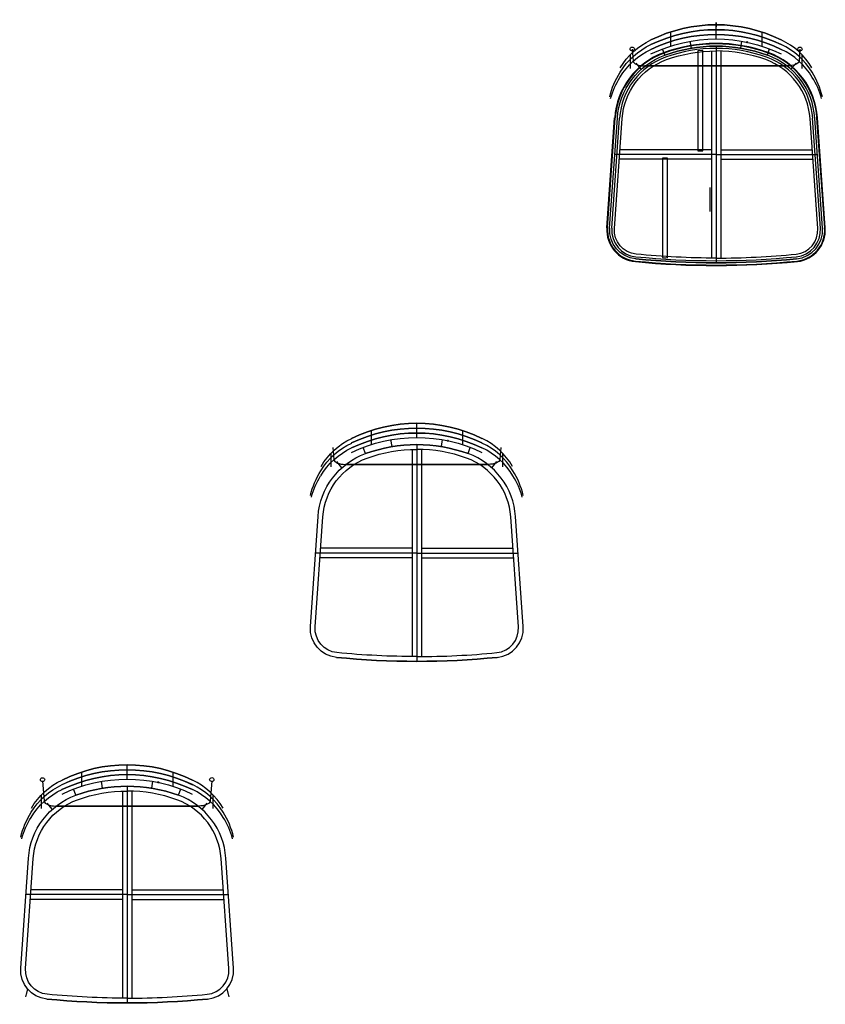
# Model space of a CAD drawing. Header units: centimetres. Extents: x -1836 to 258452, y -1847 to 108665.
# Tile 2 of 2: x 244286 to 258452, y 91353 to 108665. Entities that reach past the tile are written whole.
import ezdxf

# ---------------------------------------------------------------- set-up
doc = ezdxf.new("R2010")
doc.units = ezdxf.units.CM
doc.header["$MEASUREMENT"] = 0
for name, color, linetype in [('Vincentsheppard_Kodo_Daybed v8_0', 7, 'Continuous'), ('Vincentsheppard_Kodo_Daybed v8_Dimensi', 7, 'Continuous'), ('Vincentsheppard_Kodo_Daybed v8_PUTUS', 7, 'Continuous'), ('Vincentsheppard_Kodo_Daybed v8_Sketch4', 7, 'Continuous'), ('Vincentsheppard_Kodo_Daybed v8_Sketch5', 7, 'Continuous'), ('Vincentsheppard_Kodo_Daybed v8_Sketch6', 7, 'Continuous')]:
    doc.layers.add(name, color=color, linetype=linetype)

msp = doc.modelspace()

# ---------------------------------------------------------------- linework, layer by layer
at = {"layer": 'Vincentsheppard_Kodo_Daybed v8_0'}
for p, q in [((255729, 108449, 1582), (255729, 108202, 177)), ((257334, 108449, 1582), (257334, 108202, 177)), ((256100, 108164, 177), (256077, 108287, 177)), ((256964, 108164, 177), (256986, 108287, 177)), ((255023, 108050, 1547), (255023, 107809, 184)), ((255057, 108150, -503), (255074, 107939, -70)), ((255386, 108064, 178), (255386, 108064, 176)), ((255630, 108042, 177), (255590, 108153, 177)), ((256448, 108115, 177), (256448, 104474, 177)), ((256532, 108200, 177), (256532, 104390, 177)), ((256615, 108115, 177), (256615, 104474, 177)), ((257433, 108042, 177), (257473, 108153, 177)), ((258007, 108150, -503), (257990, 107939, -70)), ((258040, 108050, 1547), (258040, 107809, 184)), ((255215, 107793, 177), (255125, 107902, 177)), ((257848, 107793, 177), (257938, 107902, 177)), ((257787, 107853, 107), (255277, 107853, 107)), ((255277, 107853, 107), (257787, 107853, 107)), ((254660, 105001, 177), (254796, 106936, 177)), ((254744, 104995, 177), (254879, 106930, 177)), ((258319, 104995, 177), (258184, 106930, 177)), ((258403, 105001, 177), (258267, 106936, 177)), ((256448, 106379, 177), (254842, 106379, 177)), ((256615, 106379, 177), (258221, 106379, 177)), ((256532, 106295, 177), (254752, 106295, 177)), ((256448, 106211, 177), (254830, 106211, 177)), ((256532, 106295, 177), (258311, 106295, 177)), ((256615, 106211, 177), (258233, 106211, 177)), ((250465, 101443, 1582), (250465, 101195, 177)), ((250837, 101158, 177), (250815, 101281, 177)), ((251701, 101158, 177), (251723, 101281, 177)), ((252070, 101443, 1582), (252070, 101195, 177)), ((249794, 101143, -503), (249811, 100932, -70)), ((250368, 101035, 177), (250328, 101146, 177)), ((251185, 101108, 177), (251185, 97467, 177)), ((251269, 101193, 177), (251269, 97383, 177)), ((251353, 101108, 177), (251353, 97467, 177)), ((252170, 101035, 177), (252210, 101146, 177)), ((252744, 101143, -503), (252727, 100932, -70)), ((249759, 101043, 1547), (249759, 100802, 184)), ((250123, 101058, 178), (250123, 101057, 176)), ((252776, 101043, 1547), (252776, 100802, 184)), ((249952, 100786, 177), (249863, 100895, 177)), ((250014, 100846, 107), (252524, 100846, 107)), ((252524, 100846, 107), (250014, 100846, 107)), ((252586, 100786, 177), (252675, 100895, 177)), ((249398, 97994, 177), (249533, 99929, 177)), ((249482, 97988, 177), (249617, 99923, 177)), ((253057, 97988, 177), (252921, 99923, 177)), ((253140, 97994, 177), (253005, 99929, 177)), ((251269, 99288, 177), (249490, 99288, 177)), ((251185, 99204, 177), (249568, 99204, 177)), ((251185, 99372, 177), (249580, 99372, 177)), ((251269, 99288, 177), (253048, 99288, 177)), ((251353, 99372, 177), (252959, 99372, 177)), ((251353, 99204, 177), (252970, 99204, 177)), ((245372, 95436, 1582), (245372, 95188, 177)), ((246977, 95436, 1582), (246977, 95188, 177)), ((245744, 95151, 177), (245722, 95274, 177)), ((246608, 95151, 177), (246630, 95274, 177)), ((244701, 95136, -503), (244718, 94925, -70)), ((245030, 95051, 178), (245030, 95050, 176)), ((245275, 95028, 177), (245235, 95139, 177)), ((246093, 95101, 177), (246093, 91460, 177)), ((246176, 95186, 177), (246176, 91376, 177)), ((246260, 95101, 177), (246260, 91460, 177)), ((247078, 95028, 177), (247118, 95139, 177)), ((247651, 95136, -503), (247634, 94925, -70)), ((244666, 95036, 1547), (244666, 94795, 184)), ((244860, 94779, 177), (244770, 94888, 177)), ((247493, 94779, 177), (247583, 94888, 177)), ((247683, 95036, 1547), (247684, 94795, 184)), ((247431, 94839, 107), (244921, 94839, 107)), ((244921, 94839, 107), (247431, 94839, 107)), ((244305, 91987, 177), (244441, 93922, 177)), ((244389, 91981, 177), (244524, 93916, 177)), ((247964, 91981, 177), (247829, 93916, 177)), ((248048, 91987, 177), (247912, 93922, 177)), ((246093, 93365, 177), (244487, 93365, 177)), ((246260, 93365, 177), (247866, 93365, 177)), ((246176, 93281, 177), (244397, 93281, 177)), ((246093, 93197, 177), (244475, 93197, 177)), ((246176, 93281, 177), (247956, 93281, 177)), ((246260, 93197, 177), (247878, 93197, 177)), ((244424, 91624, 177), (244400, 91528, -507)), ((247929, 91624, 177), (247953, 91528, -507))]:
    msp.add_line(p, q, dxfattribs=at)
at = {"layer": 'Vincentsheppard_Kodo_Daybed v8_0', "extrusion": (0, 0.173648, 0.984808)}
for centre in [(-257078, -106594, 18975), (-251815, -99694, 17758), (-246722, -93778, 16715)]:
    msp.add_circle(centre, 10.2, dxfattribs=at)
at = {"layer": 'Vincentsheppard_Kodo_Daybed v8_0', "extrusion": (0.034894, -0.438371, 0.898116)}
for centre in [(262834, 78427, -38962), (251479, 67514, -34000)]:
    msp.add_circle(centre, 38.1, dxfattribs=at)
at = {"layer": 'Vincentsheppard_Kodo_Daybed v8_0', "extrusion": (-0.034894, -0.438371, 0.898116)}
for centre in [(248611, 114991, -56865), (239321, 102601, -51181)]:
    msp.add_circle(centre, 38.1, dxfattribs=at)
at = {"layer": 'Vincentsheppard_Kodo_Daybed v8_0', "extrusion": (1.00614e-15, -0.087156, 0.996195)}
msp.add_arc((256532, 105715, -7876), 2587, 63.7079, 116.2921, dxfattribs=at)
at = {"layer": 'Vincentsheppard_Kodo_Daybed v8_0', "extrusion": (-8.32667e-17, -0.087156, 0.996195)}
msp.add_arc((256532, 105715, -7876), 2587, 63.7079, 116.2921, dxfattribs=at)
at = {"layer": 'Vincentsheppard_Kodo_Daybed v8_0', "extrusion": (-6.93889e-18, 0.087156, -0.996195)}
msp.add_arc((-256532, 105715, 7876), 2587, 63.7079, 116.2921, dxfattribs=at)
at = {"layer": 'Vincentsheppard_Kodo_Daybed v8_0', "extrusion": (-1.45717e-15, 0.087156, -0.996195)}
msp.add_arc((-256532, 105715, 7876), 2587, 63.7079, 116.2921, dxfattribs=at)
at = {"layer": 'Vincentsheppard_Kodo_Daybed v8_0', "extrusion": (1.37043e-16, 0.034899, 0.999391)}
msp.add_arc((-256532, -105739, 4886), 2646, 244.3358, 295.6666, dxfattribs=at)
at = {"layer": 'Vincentsheppard_Kodo_Daybed v8_0', "extrusion": (1.2837e-16, -0.034899, -0.999391)}
msp.add_arc((256532, -105739, -4886), 2646, 244.3358, 295.6666, dxfattribs=at)
at = {"layer": 'Vincentsheppard_Kodo_Daybed v8_0', "extrusion": (-8.50015e-17, 0.034899, 0.999391)}
msp.add_arc((-256532, -105671, 4398), 2646, 244.3321, 295.6679, dxfattribs=at)
at = {"layer": 'Vincentsheppard_Kodo_Daybed v8_0', "extrusion": (-3.1225e-17, -0.034899, -0.999391)}
msp.add_arc((256532, -105671, -4398), 2646, 244.3321, 295.6679, dxfattribs=at)
at = {"layer": 'Vincentsheppard_Kodo_Daybed v8_0', "extrusion": (-7.83336e-18, -0.000143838, -1)}
msp.add_arc((-256532, 105694, -193), 2632, 64.1943, 115.8057, dxfattribs=at)
at = {"layer": 'Vincentsheppard_Kodo_Daybed v8_0', "extrusion": (2.52923e-15, -0.034899, -0.999391)}
msp.add_arc((255897, -107010, -4886), 1225, 210.7706, 245.3339, dxfattribs=at)
at = {"layer": 'Vincentsheppard_Kodo_Daybed v8_0', "extrusion": (-2.23432e-15, 0.087156, -0.996195)}
msp.add_arc((-255915, 106916, 7876), 1237, 30.2779, 64.6603, dxfattribs=at)
at = {"layer": 'Vincentsheppard_Kodo_Daybed v8_0', "extrusion": (-1.14908e-14, 0.087156, -0.996195)}
msp.add_arc((-255915, 106916, 7876), 1237, 30.2779, 64.6603, dxfattribs=at)
at = {"layer": 'Vincentsheppard_Kodo_Daybed v8_0', "extrusion": (0, 0, -1)}
for centre, radius, start, end in [((-256532, 105553, -177), 2647, 70.0914, 109.9085), ((-256063, 106848, -177), 1270, 4, 70.1002), ((-256532, 105553, -177), 2563, 70.0912, 90.0001), ((-256063, 106848, -177), 1186, 4, 70.1002), ((-255167, 104965, -177), 508, 275.6578, 3.9985), ((-255167, 104965, -177), 424, 275.6576, 3.9984), ((-256532, 118734, -177), 14344, 264.3407, 275.6593), ((-256532, 118734, -177), 14260, 270, 275.6593), ((-251269, 98547, -177), 2647, 70.0914, 109.9085), ((-251269, 98547, -177), 2563, 70.0912, 90.0001), ((-250800, 99841, -177), 1270, 4, 70.1002), ((-250800, 99841, -177), 1186, 4, 70.1002), ((-249905, 97958, -177), 508, 275.6578, 3.9985), ((-249905, 97958, -177), 424, 275.6576, 3.9984), ((-251269, 111727, -177), 14260, 270, 275.6593), ((-251269, 111727, -177), 14344, 264.3407, 275.6593), ((-246176, 92540, -177), 2647, 70.0914, 109.9085), ((-246176, 92540, -177), 2563, 70.0912, 90.0001), ((-245707, 93834, -177), 1270, 4, 70.1002), ((-245707, 93834, -177), 1186, 4, 70.1002), ((-244812, 91951, -177), 508, 275.6578, 3.9985), ((-244812, 91951, -177), 424, 275.6576, 3.9984), ((-246176, 105720, -177), 14344, 264.3407, 275.6593), ((-246176, 105720, -177), 14260, 270, 275.6593)]:
    msp.add_arc(centre, radius, start, end, dxfattribs=at)
at = {"layer": 'Vincentsheppard_Kodo_Daybed v8_0', "extrusion": (1.52586e-14, -0.087156, 0.996195)}
msp.add_arc((257148, 106916, -7876), 1237, 30.2779, 64.6603, dxfattribs=at)
at = {"layer": 'Vincentsheppard_Kodo_Daybed v8_0', "extrusion": (5.6205e-16, -0.087156, 0.996195)}
msp.add_arc((257148, 106916, -7876), 1237, 30.2779, 64.6603, dxfattribs=at)
at = {"layer": 'Vincentsheppard_Kodo_Daybed v8_0', "extrusion": (-3.17454e-16, 0.034899, 0.999391)}
msp.add_arc((-257166, -107010, 4886), 1225, 210.7706, 245.3339, dxfattribs=at)
at = {"layer": 'Vincentsheppard_Kodo_Daybed v8_0', "extrusion": (-4.47038e-15, -0.034899, -0.999391)}
msp.add_arc((255898, -106941, -4398), 1226, 210.4913, 245.3239, dxfattribs=at)
at = {"layer": 'Vincentsheppard_Kodo_Daybed v8_0'}
for centre, radius, start, end in [((256532, 105553, 177), 2647, 70.0914, 109.9085), ((256532, 105553, 177), 2563, 70.0912, 90.0001), ((257001, 106848, 177), 1270, 4, 70.1002), ((257001, 106848, 177), 1186, 4, 70.1002), ((257896, 104965, 177), 424, 275.6576, 3.9984), ((257896, 104965, 177), 508, 275.6578, 3.9985), ((256532, 118734, 177), 14344, 264.3407, 275.6593), ((256532, 118734, 177), 14260, 270, 275.6593), ((251269, 98547, 177), 2647, 70.0914, 109.9085), ((251269, 98547, 177), 2563, 70.0912, 90.0001), ((251738, 99841, 177), 1186, 4, 70.1002), ((251738, 99841, 177), 1270, 4, 70.1002), ((252633, 97958, 177), 508, 275.6578, 3.9985), ((252633, 97958, 177), 424, 275.6576, 3.9984), ((251269, 111727, 177), 14260, 270, 275.6593), ((251269, 111727, 177), 14344, 264.3407, 275.6593), ((246176, 92540, 177), 2647, 70.0914, 109.9085), ((246176, 92540, 177), 2563, 70.0912, 90.0001), ((246645, 93834, 177), 1186, 4, 70.1002), ((246645, 93834, 177), 1270, 4, 70.1002), ((247541, 91951, 177), 424, 275.6576, 3.9984), ((247541, 91951, 177), 508, 275.6578, 3.9985), ((246176, 105720, 177), 14344, 264.3407, 275.6593), ((246176, 105720, 177), 14260, 270, 275.6593)]:
    msp.add_arc(centre, radius, start, end, dxfattribs=at)
at = {"layer": 'Vincentsheppard_Kodo_Daybed v8_0', "extrusion": (-4.47038e-15, 0.034899, 0.999391)}
msp.add_arc((-257166, -106941, 4398), 1226, 210.4913, 245.3239, dxfattribs=at)
at = {"layer": 'Vincentsheppard_Kodo_Daybed v8_0', "extrusion": (-4.18849e-14, 0.898794, 0.438371)}
msp.add_arc((-255277, -47387, 96984), 203, 2, 89.9999, dxfattribs=at)
at = {"layer": 'Vincentsheppard_Kodo_Daybed v8_0', "extrusion": (-2.56219e-15, -0.898794, -0.438371)}
msp.add_arc((257787, -47387, -96984), 203, 2, 89.9999, dxfattribs=at)
at = {"layer": 'Vincentsheppard_Kodo_Daybed v8_0', "extrusion": (-1.52439e-14, -0.034899, -0.999391)}
msp.add_arc((256047, -106875, -4886), 1424, 193.2405, 212.3742, dxfattribs=at)
at = {"layer": 'Vincentsheppard_Kodo_Daybed v8_0', "extrusion": (4.44436e-15, 0.034899, 0.999391)}
msp.add_arc((-257016, -106875, 4886), 1424, 193.2405, 212.3742, dxfattribs=at)
at = {"layer": 'Vincentsheppard_Kodo_Daybed v8_0', "extrusion": (-6.9094e-15, -0.034899, -0.999391)}
msp.add_arc((255935, -106861, -4398), 1300, 194.6794, 212.7126, dxfattribs=at)
at = {"layer": 'Vincentsheppard_Kodo_Daybed v8_0', "extrusion": (-6.9094e-15, 0.034899, 0.999391)}
msp.add_arc((-257129, -106861, 4398), 1300, 194.6794, 212.7126, dxfattribs=at)
at = {"layer": 'Vincentsheppard_Kodo_Daybed v8_0', "extrusion": (1.59595e-16, 0.087156, -0.996195)}
msp.add_arc((-251269, 98735, 7266), 2587, 63.7079, 116.2921, dxfattribs=at)
at = {"layer": 'Vincentsheppard_Kodo_Daybed v8_0', "extrusion": (8.25728e-16, -0.087156, 0.996195)}
msp.add_arc((251269, 98735, -7266), 2587, 63.7079, 116.2921, dxfattribs=at)
at = {"layer": 'Vincentsheppard_Kodo_Daybed v8_0', "extrusion": (-8.74301e-16, 0.087156, -0.996195)}
msp.add_arc((-251269, 98735, 7266), 2587, 63.7079, 116.2921, dxfattribs=at)
at = {"layer": 'Vincentsheppard_Kodo_Daybed v8_0', "extrusion": (2.77556e-17, -0.087156, 0.996195)}
msp.add_arc((251269, 98735, -7266), 2587, 63.7079, 116.2921, dxfattribs=at)
at = {"layer": 'Vincentsheppard_Kodo_Daybed v8_0', "extrusion": (1.11022e-16, -0.034899, -0.999391)}
msp.add_arc((251269, -98737, -4641), 2646, 244.3358, 295.6666, dxfattribs=at)
at = {"layer": 'Vincentsheppard_Kodo_Daybed v8_0', "extrusion": (8.50015e-17, 0.034899, 0.999391)}
msp.add_arc((-251269, -98737, 4641), 2646, 244.3358, 295.6666, dxfattribs=at)
at = {"layer": 'Vincentsheppard_Kodo_Daybed v8_0', "extrusion": (-7.45931e-17, -0.034899, -0.999391)}
msp.add_arc((251269, -98668, -4153), 2646, 244.3321, 295.6679, dxfattribs=at)
at = {"layer": 'Vincentsheppard_Kodo_Daybed v8_0', "extrusion": (-1.14492e-16, 0.034899, 0.999391)}
msp.add_arc((-251269, -98668, 4153), 2646, 244.3321, 295.6679, dxfattribs=at)
at = {"layer": 'Vincentsheppard_Kodo_Daybed v8_0', "extrusion": (1.83117e-14, 0.087156, -0.996195)}
msp.add_arc((-250653, 99936, 7266), 1237, 30.2779, 64.6603, dxfattribs=at)
at = {"layer": 'Vincentsheppard_Kodo_Daybed v8_0', "extrusion": (1.11716e-14, 0.087156, -0.996195)}
msp.add_arc((-250653, 99936, 7266), 1237, 30.2779, 64.6603, dxfattribs=at)
at = {"layer": 'Vincentsheppard_Kodo_Daybed v8_0', "extrusion": (2.6834e-18, -0.000143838, -1)}
msp.add_arc((-251269, 98688, -192), 2632, 64.1943, 115.8057, dxfattribs=at)
at = {"layer": 'Vincentsheppard_Kodo_Daybed v8_0', "extrusion": (-3.40006e-15, -0.087156, 0.996195)}
msp.add_arc((251886, 99936, -7266), 1237, 30.2779, 64.6603, dxfattribs=at)
at = {"layer": 'Vincentsheppard_Kodo_Daybed v8_0', "extrusion": (6.95971e-15, -0.087156, 0.996195)}
msp.add_arc((251886, 99936, -7266), 1237, 30.2779, 64.6603, dxfattribs=at)
at = {"layer": 'Vincentsheppard_Kodo_Daybed v8_0', "extrusion": (-4.27089e-15, -0.034899, -0.999391)}
msp.add_arc((250635, -99939, -4153), 1226, 210.4913, 245.3239, dxfattribs=at)
at = {"layer": 'Vincentsheppard_Kodo_Daybed v8_0', "extrusion": (-1.62197e-15, -0.034899, -0.999391)}
msp.add_arc((250635, -100008, -4641), 1225, 210.7706, 245.3339, dxfattribs=at)
at = {"layer": 'Vincentsheppard_Kodo_Daybed v8_0', "extrusion": (-7.04298e-16, 0.034899, 0.999391)}
msp.add_arc((-251904, -100008, 4641), 1225, 210.7706, 245.3339, dxfattribs=at)
at = {"layer": 'Vincentsheppard_Kodo_Daybed v8_0', "extrusion": (-4.27089e-15, 0.034899, 0.999391)}
msp.add_arc((-251903, -99939, 4153), 1226, 210.4913, 245.3239, dxfattribs=at)
at = {"layer": 'Vincentsheppard_Kodo_Daybed v8_0', "extrusion": (-9.63257e-14, 0.898794, 0.438371)}
msp.add_arc((-250014, -44315, 90686), 203, 2, 89.9999, dxfattribs=at)
at = {"layer": 'Vincentsheppard_Kodo_Daybed v8_0', "extrusion": (8.46493e-14, -0.898794, -0.438371)}
msp.add_arc((252524, -44315, -90686), 203, 2, 89.9999, dxfattribs=at)
at = {"layer": 'Vincentsheppard_Kodo_Daybed v8_0', "extrusion": (-2.91434e-15, -0.034899, -0.999391)}
msp.add_arc((250785, -99872, -4641), 1424, 193.2405, 212.3742, dxfattribs=at)
at = {"layer": 'Vincentsheppard_Kodo_Daybed v8_0', "extrusion": (-3.43198e-14, -0.034899, -0.999391)}
msp.add_arc((250672, -99858, -4153), 1300, 194.6794, 212.7126, dxfattribs=at)
at = {"layer": 'Vincentsheppard_Kodo_Daybed v8_0', "extrusion": (1.676e-14, 0.034899, 0.999391)}
msp.add_arc((-251754, -99872, 4641), 1424, 193.2405, 212.3742, dxfattribs=at)
at = {"layer": 'Vincentsheppard_Kodo_Daybed v8_0', "extrusion": (-3.43198e-14, 0.034899, 0.999391)}
msp.add_arc((-251866, -99858, 4153), 1300, 194.6794, 212.7126, dxfattribs=at)
at = {"layer": 'Vincentsheppard_Kodo_Daybed v8_0', "extrusion": (1.33227e-15, -0.087156, 0.996195)}
msp.add_arc((246176, 92751, -6742), 2587, 63.7079, 116.2921, dxfattribs=at)
at = {"layer": 'Vincentsheppard_Kodo_Daybed v8_0', "extrusion": (-8.32667e-17, 0.087156, -0.996195)}
msp.add_arc((-246176, 92751, 6742), 2587, 63.7079, 116.2921, dxfattribs=at)
at = {"layer": 'Vincentsheppard_Kodo_Daybed v8_0', "extrusion": (-1.26288e-15, 0.087156, -0.996195)}
msp.add_arc((-246176, 92751, 6742), 2587, 63.7079, 116.2921, dxfattribs=at)
at = {"layer": 'Vincentsheppard_Kodo_Daybed v8_0', "extrusion": (-6.93889e-18, -0.087156, 0.996195)}
msp.add_arc((246176, 92751, -6742), 2587, 63.7079, 116.2921, dxfattribs=at)
at = {"layer": 'Vincentsheppard_Kodo_Daybed v8_0', "extrusion": (9.88792e-17, -0.034899, -0.999391)}
msp.add_arc((246176, -92733, -4431), 2646, 244.3358, 295.6666, dxfattribs=at)
at = {"layer": 'Vincentsheppard_Kodo_Daybed v8_0', "extrusion": (1.8735e-16, 0.034899, 0.999391)}
msp.add_arc((-246176, -92733, 4431), 2646, 244.3358, 295.6666, dxfattribs=at)
at = {"layer": 'Vincentsheppard_Kodo_Daybed v8_0', "extrusion": (-1.09288e-16, -0.034899, -0.999391)}
msp.add_arc((246176, -92665, -3944), 2646, 244.3321, 295.6679, dxfattribs=at)
at = {"layer": 'Vincentsheppard_Kodo_Daybed v8_0', "extrusion": (-2.94903e-17, 0.034899, 0.999391)}
msp.add_arc((-246176, -92665, 3944), 2646, 244.3321, 295.6679, dxfattribs=at)
at = {"layer": 'Vincentsheppard_Kodo_Daybed v8_0', "extrusion": (4.21484e-18, -0.000143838, -1)}
msp.add_arc((-246176, 92680, -191), 2632, 64.1943, 115.8057, dxfattribs=at)
at = {"layer": 'Vincentsheppard_Kodo_Daybed v8_0', "extrusion": (2.00603e-14, 0.087156, -0.996195)}
msp.add_arc((-245560, 93952, 6742), 1237, 30.2779, 64.6603, dxfattribs=at)
at = {"layer": 'Vincentsheppard_Kodo_Daybed v8_0', "extrusion": (-8.30586e-15, 0.087156, -0.996195)}
msp.add_arc((-245560, 93952, 6742), 1237, 30.2779, 64.6603, dxfattribs=at)
at = {"layer": 'Vincentsheppard_Kodo_Daybed v8_0', "extrusion": (-2.30371e-15, -0.087156, 0.996195)}
msp.add_arc((246793, 93952, -6742), 1237, 30.2779, 64.6603, dxfattribs=at)
at = {"layer": 'Vincentsheppard_Kodo_Daybed v8_0', "extrusion": (5.64132e-15, -0.087156, 0.996195)}
msp.add_arc((246793, 93952, -6742), 1237, 30.2779, 64.6603, dxfattribs=at)
at = {"layer": 'Vincentsheppard_Kodo_Daybed v8_0', "extrusion": (-3.88231e-15, -0.034899, -0.999391)}
msp.add_arc((245542, -93935, -3944), 1226, 210.4913, 245.3239, dxfattribs=at)
at = {"layer": 'Vincentsheppard_Kodo_Daybed v8_0', "extrusion": (-7.04298e-16, -0.034899, -0.999391)}
msp.add_arc((245542, -94005, -4431), 1225, 210.7706, 245.3339, dxfattribs=at)
at = {"layer": 'Vincentsheppard_Kodo_Daybed v8_0', "extrusion": (-1.26114e-15, 0.034899, 0.999391)}
msp.add_arc((-246811, -94005, 4431), 1225, 210.7706, 245.3339, dxfattribs=at)
at = {"layer": 'Vincentsheppard_Kodo_Daybed v8_0', "extrusion": (-3.88231e-15, 0.034899, 0.999391)}
msp.add_arc((-246810, -93935, 3944), 1226, 210.4913, 245.3239, dxfattribs=at)
at = {"layer": 'Vincentsheppard_Kodo_Daybed v8_0', "extrusion": (9.47679e-15, 0.898794, 0.438371)}
msp.add_arc((-244921, -41682, 85287), 203, 2, 89.9999, dxfattribs=at)
at = {"layer": 'Vincentsheppard_Kodo_Daybed v8_0', "extrusion": (-4.18849e-14, -0.898794, -0.438371)}
msp.add_arc((247431, -41682, -85287), 203, 2, 89.9999, dxfattribs=at)
at = {"layer": 'Vincentsheppard_Kodo_Daybed v8_0', "extrusion": (-3.1572e-15, -0.034899, -0.999391)}
msp.add_arc((245692, -93869, -4431), 1424, 193.2405, 212.3742, dxfattribs=at)
at = {"layer": 'Vincentsheppard_Kodo_Daybed v8_0', "extrusion": (1.72379e-14, 0.034899, 0.999391)}
msp.add_arc((-246661, -93869, 4431), 1424, 193.2405, 212.3742, dxfattribs=at)
at = {"layer": 'Vincentsheppard_Kodo_Daybed v8_0', "extrusion": (-3.57856e-14, -0.034899, -0.999391)}
msp.add_arc((245579, -93855, -3944), 1300, 194.6794, 212.7126, dxfattribs=at)
at = {"layer": 'Vincentsheppard_Kodo_Daybed v8_0', "extrusion": (-3.57856e-14, 0.034899, 0.999391)}
msp.add_arc((-246773, -93855, 3944), 1300, 194.6794, 212.7126, dxfattribs=at)
at = {"layer": 'Vincentsheppard_Kodo_Daybed v8_Dimensi'}
for p, q in [((256532, 108327, 177), (256532, 108577, 1593)), ((256420, 105713, 177), (256420, 105294, 177)), ((251267, 101320, 177), (251267, 101570, 1593)), ((246175, 95313, 177), (246175, 95563, 1593))]:
    msp.add_line(p, q, dxfattribs=at)
at = {"layer": 'Vincentsheppard_Kodo_Daybed v8_PUTUS'}
for p, q in [((244690, 95284, -805), (244719, 94925, -70)), ((247663, 95284, -805), (247634, 94925, -70)), ((245119, 93281, -507), (245119, 93281, -586)), ((247234, 93281, -507), (247234, 93281, -586)), ((246176, 92490, -507), (246176, 92490, -586)), ((244424, 91624, 177), (244389, 91486, -805)), ((247929, 91624, 177), (247964, 91486, -805))]:
    msp.add_line(p, q, dxfattribs=at)
at = {"layer": 'Vincentsheppard_Kodo_Daybed v8_Sketch4'}
for p, q in [((256300, 108126, 200), (256212, 108117, 200)), ((256212, 108117, 200), (256212, 106358, 200)), ((256300, 106358, 200), (256300, 108126, 200)), ((256212, 106358, 200), (256300, 106358, 200))]:
    msp.add_line(p, q, dxfattribs=at)
at = {"layer": 'Vincentsheppard_Kodo_Daybed v8_Sketch5'}
for p, q in [((255605, 108084, 200), (255605, 108084, 200)), ((255617, 108078, 200), (255617, 108078, 200)), ((257420, 108006, 200), (257420, 108006, 200)), ((254612, 105004, 200), (254748, 106940, 200)), ((254622, 105003, 200), (254758, 106939, 200)), ((254698, 104998, 200), (254834, 106934, 200)), ((258365, 104998, 200), (258229, 106934, 200)), ((258441, 105003, 200), (258305, 106939, 200)), ((258451, 105004, 200), (258315, 106940, 200)), ((255676, 106231, 200), (255587, 106231, 200)), ((255587, 106231, 200), (255587, 104484, 200)), ((255676, 104479, 200), (255676, 106231, 200)), ((255121, 104498, 200), (255121, 104498, 200)), ((255587, 104484, 200), (255676, 104479, 200)), ((257950, 104422, 200), (257950, 104422, 200)), ((257961, 104413, 200), (257961, 104413, 200))]:
    msp.add_line(p, q, dxfattribs=at)
for centre, radius, start, end in [((256532, 105553, 200), 2695, 70.0915, 110.1211), ((256532, 105553, 200), 2685, 70.0914, 109.9085), ((256063, 106848, 200), 1318, 110.3345, 176), ((256063, 106848, 200), 1308, 109.9, 176), ((256532, 105553, 200), 2685, 109.9084, 109.9086), ((256532, 105553, 200), 2608, 70.0915, 109.9087), ((257001, 106848, 200), 1308, 4, 70.1), ((257001, 106848, 200), 1318, 4, 70.1), ((256063, 106848, 200), 1232, 109.8997, 176), ((257001, 106848, 200), 1232, 4, 70.1003), ((256532, 105554, 200), 2608, 70.0913, 70.0915), ((255167, 104965, 200), 556, 175.9992, 264.3415), ((255167, 104965, 200), 546, 176.0014, 264.3422), ((255167, 104965, 200), 470, 176.0015, 264.3423), ((257896, 104965, 200), 470, 275.6577, 3.9985), ((257896, 104965, 200), 546, 275.6578, 3.9986), ((257896, 104965, 200), 556, 276.688, 3.9992), ((256532, 118734, 200), 14392, 264.3407, 275.6991), ((256532, 118734, 200), 14382, 264.3407, 275.6593), ((256478, 118194, 200), 13764, 264.3407014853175, 264.3407112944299), ((256532, 118734, 200), 14306, 264.3407, 275.6593), ((256532, 118734, 200), 14382, 275.659285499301, 275.6592941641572)]:
    msp.add_arc(centre, radius, start, end, dxfattribs=at)
at = {"layer": 'Vincentsheppard_Kodo_Daybed v8_Sketch6', "extrusion": (-1, -1.02542e-17, -1.80442e-18)}
msp.add_circle((-108577, 1593, -256532), 40, dxfattribs=at)
at = {"layer": 'Vincentsheppard_Kodo_Daybed v8_Sketch6', "extrusion": (-1, 1.4367e-49, -7.70372e-34)}
msp.add_arc((-108577, 1593, -256532), 38.1, 90, 264.788, dxfattribs=at)
at = {"layer": 'Vincentsheppard_Kodo_Daybed v8_Sketch6'}
msp.add_point((256532, 108577, 1631), dxfattribs=at)

doc.saveas('drawing.dxf')
